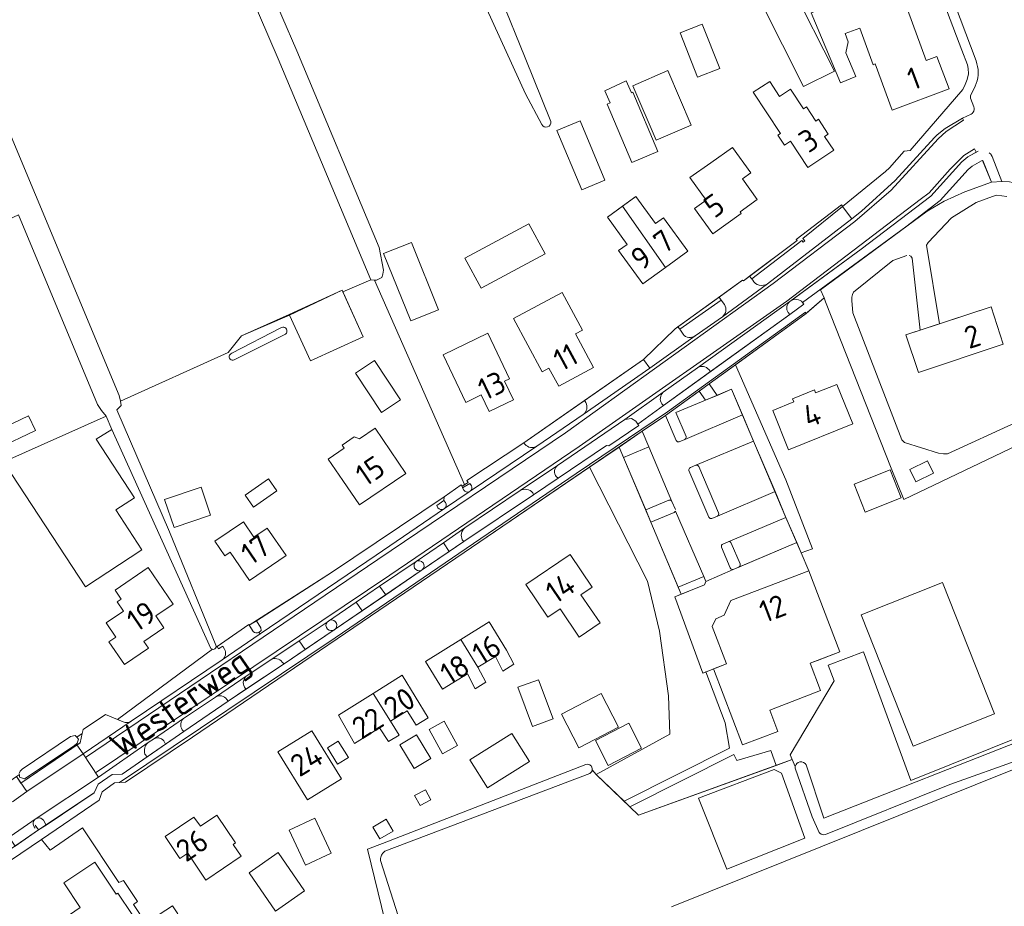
# Model space of a CAD drawing. Header units: metres. Extents: x 209813 to 223847, y 571801 to 587119.
# Tile 89 of 256: x 212996 to 213173, y 576157 to 576316. Entities that reach past the tile are written whole.
import ezdxf
from ezdxf.enums import TextEntityAlignment as Align

# ---------------------------------------------------------------- set-up
doc = ezdxf.new("R2010")
doc.units = ezdxf.units.M
for name, color, linetype, lineweight in [('B-RO-GR-BEPLANTING_CULTUUR_BOSPLANTSOEN-GV', 8, 'Continuous', 0), ('B-RO-GR-BEPLANTING_CULTUUR_HEESTERS-GV', 8, 'Continuous', 0), ('B-RO-GR-BEPLANTING_CULTUUR_ROOS-GV', 8, 'Continuous', 0), ('B-RO-GR-GRAS-GV', 8, 'Continuous', 0), ('B-RO-OG-BEBOUWING-GV', 8, 'Continuous', 0), ('B-RO-OG-BEBOUWING-T18', 8, 'Continuous', 0), ('B-RO-OG-TERREIN_CULTUURSCHEIDING-GV', 8, 'Continuous', 0), ('B-RO-OG-TERREIN_ERF-GV', 8, 'Continuous', 0), ('B-RO-OG-TOPOGRAFIE-T18', 8, 'Continuous', 0), ('B-RO-VH-ONVERHARD-GV', 8, 'Continuous', 0), ('B-RO-VH-VERHARDING_BETONSTRAATSTEEN-GV', 8, 'Continuous', 0), ('B-RO-VH-VERHARDING_HALFVERHARDING-GV', 8, 'Continuous', 0), ('B-RO-VH-VERHARDING_OPEN-GV', 8, 'Continuous', 0), ('B-RO-VH-VERHARDING_TEGEL-GV', 8, 'Continuous', 0)]:
    doc.layers.add(name, color=color, linetype=linetype, lineweight=lineweight)
doc.styles.add('NLCS-ISO-M200-T18', font='txt', dxfattribs={"height": 0.36})

msp = doc.modelspace()

# ---------------------------------------------------------------- linework, layer by layer
at = {"layer": 'B-RO-GR-BEPLANTING_CULTUUR_BOSPLANTSOEN-GV', "flags": 128}
for points in [[(213119.429, 576198.957), (213118.886, 576198.751), (213113.852, 576212.44), (213115.016, 576212.918), (213109.554, 576225.92), (213103.827, 576239.43), (213098.489, 576235.798), (213108.91, 576215.27), (213111.1, 576206.31), (213112.69, 576194.64), (213112.98, 576187.77), (213099.711, 576180.495), (213104.699, 576175.696), (213123.692, 576185.253), (213122.931, 576189.807)], [(213135.542, 576181.9), (213135.683, 576182.269), (213135.819, 576182.442), (213136.082, 576182.641), (213136.394, 576182.748), (213136.723, 576182.754), (213137.039, 576182.658), (213137.309, 576182.469), (213137.495, 576182.227), (213140.702, 576172.603), (213177.607, 576187.136), (213199.21, 576130.494), (213200.527, 576130.969), (213178.673, 576187.928), (213178.027, 576188.084), (213156.342, 576179.398), (213147.845, 576202.584), (213141.482, 576200.149), (213142.564, 576197.32), (213134.647, 576184.019)], [(213105.765, 576174.671), (213107.319, 576173.176), (213132.098, 576182.124), (213131.127, 576184.811), (213125.004, 576183.026), (213124.472, 576184.084)]]:
    msp.add_lwpolyline(points, close=True, dxfattribs=at)
at = {"layer": 'B-RO-GR-BEPLANTING_CULTUUR_HEESTERS-GV', "flags": 128}
for points in [[(213145.74, 576280.48), (213144.055, 576282.734), (213136.918, 576276.978), (213137.281, 576276.566), (213136.956, 576276.325), (213136.744, 576276.598), (213127.698, 576269.693), (213127.881, 576269.461)], [(213130.52, 576268.833), (213145.74, 576280.48)], [(213122.789, 576265.066), (213122.185, 576265.856), (213114.737, 576260.618), (213115.337, 576259.734)], [(213134.272, 576263.618), (213134.54, 576263.289), (213137.088, 576265.143), (213136.855, 576265.451)], [(213134.735, 576265.735), (213134.58, 576265.624)], [(213111.513, 576247.186), (213111.782, 576246.879), (213120.278, 576253.016), (213119.959, 576253.358)], [(213115.873, 576241.338), (213114.06, 576245.674), (213119.383, 576247.894), (213118.242, 576249.502), (213112.174, 576245.11), (213114.085, 576240.622)], [(213097.793, 576247.422), (213097.572, 576247.787), (213086.679, 576240.184), (213086.847, 576239.955)], [(213092.484, 576234.098), (213092.839, 576233.827), (213101.554, 576239.725), (213101.971, 576239.657), (213107.348, 576243.309), (213107.202, 576243.57), (213106.834, 576244.108), (213106.024, 576244.575), (213104.868, 576244.368), (213092.74, 576236.102)], [(213075.567, 576222.719), (213075.839, 576222.414), (213088.415, 576230.807), (213088.249, 576231.208)], [(213075.626, 576232.064), (213075.832, 576231.685)], [(213086.019, 576231.602), (213076.026, 576224.863)], [(213072.568, 576229.454), (213072.272, 576229.794), (213070.988, 576228.888), (213071.186, 576228.515)], [(213112.794, 576229.871), (213108.612, 576228.12), (213109.554, 576225.92), (213113.734, 576227.64)], [(213113.957, 576228.197), (213113.335, 576229.643)], [(213072.181, 576228.223), (213072.349, 576228.338)], [(213123.478, 576222.394), (213122.481, 576221.974)], [(213125.604, 576218.38), (213124.018, 576222.145)], [(213068.16, 576217.203), (213068.365, 576217.342)], [(213124.387, 576217.403), (213125.376, 576217.824)]]:
    msp.add_lwpolyline(points, dxfattribs=at)
at = {"layer": 'B-RO-GR-BEPLANTING_CULTUUR_HEESTERS-GV'}
for points in [[(213127.881, 576269.461, 0.4389249), (213130.52, 576268.833)], [(213115.337, 576259.734, 0.3912157), (213117.499, 576259.421)], [(213119.959, 576253.358, 0.3892312), (213117.932, 576253.695)], [(213097.355, 576245.289, 0.3760252), (213097.793, 576247.422)], [(213115.648, 576240.776, 0.3303716), (213115.873, 576241.338)], [(213086.847, 576239.955, 0.3879579), (213088.971, 576239.579)], [(213075.832, 576231.685, 0.3141052), (213076.779, 576231.342)], [(213072.349, 576228.338, 0.395409), (213072.568, 576229.454)], [(213122.481, 576221.974, 0.3429887), (213122.256, 576221.429)], [(213124.018, 576222.145, 0.3355649), (213123.478, 576222.394)], [(213067.252, 576218.84, 0.8787939), (213068.16, 576217.203)], [(213125.376, 576217.824, 0.3863133), (213125.604, 576218.38)]]:
    msp.add_lwpolyline(points, format="xyb", dxfattribs=at)
at = {"layer": 'B-RO-GR-BEPLANTING_CULTUUR_HEESTERS-GV', "flags": 128}
for points in [[(213133.872, 576226.775), (213136.605, 576220.363), (213138.625, 576221.132), (213133.85, 576233.53), (213124.807, 576254.255), (213120.03, 576250.797), (213121.473, 576248.736), (213124.047, 576249.827)], [(213109.195, 576239.491), (213107.992, 576242.264), (213103.827, 576239.43), (213104.618, 576237.561)], [(213119.447, 576215.248), (213119.069, 576216.11), (213114.476, 576214.203), (213115.016, 576212.918), (213119.191, 576214.633)]]:
    msp.add_lwpolyline(points, close=True, dxfattribs=at)
at = {"layer": 'B-RO-GR-BEPLANTING_CULTUUR_ROOS-GV', "flags": 128}
for points in [[(213117.609, 576236.165), (213116.646, 576235.745)], [(213121.731, 576227.559), (213118.166, 576235.945)], [(213120.534, 576226.579), (213121.509, 576226.996)], [(213038.916, 576206.053), (213039.322, 576206.406), (213039.305, 576206.883), (213038.479, 576208.175), (213037.194, 576207.35)], [(213037.194, 576207.35), (213037.927, 576206.201)], [(213030.562, 576203.021), (213013.473, 576190.393), (213014.516, 576189.961)], [(213032.723, 576203.072), (213032.436, 576203.583), (213031.687, 576203.132), (213031.429, 576203.546), (213031.217, 576203.412)], [(213015.953, 576190.065), (213032.318, 576201.107)], [(213036.319, 576196.197), (213036.584, 576195.842), (213043.468, 576200.419)], [(213041.056, 576201.148), (213036.804, 576198.302)], [(213043.468, 576200.419), (213043.122, 576200.729)], [(213031.108, 576194.403), (213025.379, 576190.591)], [(213025.391, 576188.218), (213033.416, 576193.706), (213033.166, 576194.011)], [(213025.138, 576188.554), (213025.391, 576188.218)], [(213018.399, 576184.165), (213018.796, 576183.654), (213022.141, 576185.974), (213021.945, 576186.318)], [(213020.12, 576186.976), (213018.965, 576186.22)], [(212998.649, 576171.394), (212999.259, 576170.51), (213000.618, 576171.354), (213000.137, 576172.262)]]:
    msp.add_lwpolyline(points, dxfattribs=at)
at = {"layer": 'B-RO-GR-BEPLANTING_CULTUUR_ROOS-GV'}
for points in [[(213118.166, 576235.945, 0.3410856), (213117.609, 576236.165)], [(213116.646, 576235.745, 0.4007838), (213116.392, 576235.192)], [(213031.217, 576203.412, -0.4069523), (213030.562, 576203.021)], [(213021.945, 576186.318, 0.3777716), (213020.12, 576186.976)]]:
    msp.add_lwpolyline(points, format="xyb", dxfattribs=at)
at = {"layer": 'B-RO-GR-GRAS-GV', "flags": 128}
msp.add_lwpolyline([(213035.706, 576324.957), (213026.873, 576345.518), (212994.804, 576422.314), (212994.6, 576422.702), (212994.27, 576422.678), (212991.962, 576421.822), (212958.89, 576408.344), (212957.209, 576406.699), (212954.465, 576402.282), (212952.759, 576398.105), (212952.284, 576396.426), (212952.325, 576395.671), (212952.647, 576394.603), (212953.706, 576392.505), (213013.78, 576248.699), (213013.986, 576247.689), (213033.421, 576256.42), (213035.802, 576259.463), (213044.378, 576263.299), (213053.907, 576267.655), (213054.05, 576267.342), (213059.085, 576269.517), (213042.417, 576309.336)], close=True, dxfattribs=at)
at = {"layer": 'B-RO-OG-BEBOUWING-GV', "flags": 128}
for points in [[(213155.745, 576318.173), (213153.89, 576323.282), (213138.432, 576317.566), (213143.696, 576304.998), (213146.449, 576306.151), (213144.675, 576310.386), (213145.099, 576312.361), (213144.554, 576313.844), (213147.167, 576314.804), (213149.575, 576308.251), (213149.95, 576308.389), (213153.02, 576300.04), (213163.29, 576303.9), (213161.07, 576309.74), (213159.11, 576309.019)], [(213129.461, 576319.323), (213137.03, 576304.314), (213142.582, 576307.114), (213135.013, 576322.123)], [(213121.936, 576307.552), (213118.795, 576315.563), (213114.783, 576313.99), (213117.924, 576305.979)], [(213110.504, 576294.667), (213116.801, 576297.386), (213112.567, 576307.191), (213106.271, 576304.472)], [(213106.067, 576303.193), (213105.07, 576305.339), (213101.219, 576303.552), (213102.216, 576301.405), (213101.685, 576301.173), (213106.12, 576290.667), (213110.815, 576292.649), (213106.315, 576303.308)], [(213142.483, 576292.85), (213140.827, 576295.335), (213141.465, 576295.754), (213139.711, 576298.422), (213139.231, 576298.107), (213137.546, 576300.671), (213137.022, 576300.326), (213134.699, 576303.859), (213132.705, 576302.549), (213130.939, 576305.237), (213127.981, 576303.293), (213132.865, 576295.865), (213132.407, 576295.564), (213133.588, 576293.766), (213134.685, 576294.487), (213137.79, 576289.764)], [(213097.097, 576285.719), (213101.271, 576287.467), (213096.786, 576298.177), (213092.612, 576296.429)], [(213120.345, 576290.571), (213116.55, 576287.972), (213119.495, 576283.871), (213117.422, 576282.382), (213120.7, 576277.817), (213125.808, 576281.485), (213125.599, 576281.776), (213128.706, 576284.007), (213126.04, 576287.719), (213127.517, 576288.78), (213124.226, 576293.36)], [(213104.455, 576282.791), (213112.166, 576271.748), (213116.172, 576274.675), (213111.786, 576280.678), (213110.362, 576279.638), (213106.804, 576284.507)], [(213076.053, 576273.455), (213078.956, 576268.021), (213090.485, 576274.18), (213087.582, 576279.614)], [(213066.432, 576276.255), (213061.404, 576274.257), (213066.275, 576262.122), (213071.296, 576264.137)], [(213044.429, 576263.188), (213048.207, 576254.922), (213057.736, 576259.278), (213053.907, 576267.655)], [(213099.19, 576253.77), (213095.96, 576259.81), (213097.2, 576260.48), (213093.56, 576267.27), (213084.794, 576262.567), (213089.933, 576252.989), (213091.178, 576253.656), (213092.93, 576250.39)], [(213155.44, 576259.62), (213157.715, 576252.834), (213172.97, 576257.95), (213170.85, 576264.67)], [(213084.806, 576247.945), (213083.193, 576251.312), (213084.069, 576251.732), (213080.153, 576259.905), (213072.118, 576256.055), (213076.228, 576247.476), (213078.987, 576248.799), (213080.406, 576245.837)], [(213143.017, 576250.704), (213139.217, 576249.16), (213138.98, 576249.711), (213135.049, 576248.119), (213135.273, 576247.561), (213131.474, 576246.005), (213134.323, 576238.917), (213145.893, 576243.604)], [(212990.621, 576241.833), (212991.856, 576239.186), (212998.699, 576242.38), (212997.464, 576245.027)], [(212994.42, 576234.506), (213007.724, 576214.272), (213017.867, 576220.941), (213013.162, 576228.098), (213016.528, 576230.311), (213009.613, 576240.828), (213012.47, 576242.61), (213011.416, 576245.011), (212992.981, 576236.795)], [(213156.171, 576235.407), (213157.263, 576233.155), (213160.462, 576234.707), (213159.37, 576236.959)], [(213152.644, 576235.331), (213146.127, 576232.744), (213148.119, 576227.726), (213154.636, 576230.313)], [(213043.828, 576219.897), (213040.447, 576224.849), (213038.03, 576223.198), (213036.134, 576225.975), (213031.007, 576222.475), (213032.799, 576219.851), (213033.766, 576220.511), (213037.251, 576215.406)], [(213100.41, 576207.76), (213096.95, 576212.83), (213098.96, 576214.21), (213094.97, 576220.06), (213087, 576214.66), (213090.99, 576208.79), (213093.18, 576210.28), (213096.63, 576205.19)], [(213014.123, 576212.069), (213013.416, 576211.588), (213014.561, 576209.902), (213011.414, 576207.765), (213013.14, 576205.223), (213011.901, 576204.38), (213014.701, 576200.262), (213019.043, 576203.214), (213018.211, 576204.438), (213021.825, 576206.894), (213020.38, 576209.02), (213023.465, 576211.117), (213018.968, 576217.733), (213013.021, 576213.692)], [(213139.54, 576201.03), (213143.556, 576202.567), (213137.976, 576217.147), (213123.945, 576211.786), (213122.74, 576209.16), (213121.21, 576208.53), (213120.6, 576207.14), (213123.17, 576200.38), (213120.83, 576199.49), (213126.05, 576185.82), (213132.4, 576188.25), (213130.94, 576192.08), (213140.11, 576195.58), (213138.22, 576200.52)], [(213162.059, 576215.032), (213147.441, 576209.243), (213156.809, 576185.587), (213171.427, 576191.376)], [(213078.395, 576199.794), (213081.522, 576201.734), (213082.884, 576199.098), (213084.851, 576200.318), (213083.55, 576202.837), (213080.385, 576207.939), (213075.299, 576204.784)], [(213059.491, 576195.074), (213062.626, 576190.081), (213065.644, 576191.969), (213067.28, 576189.36), (213069.408, 576190.69), (213064.724, 576198.36)], [(213085.601, 576196.182), (213088.244, 576189.113), (213091.911, 576190.484), (213089.268, 576197.553)], [(213093.443, 576191.328), (213096.585, 576185.301), (213103.731, 576189.026), (213100.589, 576195.053)], [(213072.013, 576184.212), (213074.725, 576185.705), (213072.311, 576190.09), (213069.599, 576188.597)], [(213042.37, 576184.593), (213047.701, 576175.938), (213053.787, 576179.698), (213048.468, 576188.344)], [(213099.542, 576186.602), (213101.861, 576182.128), (213107.87, 576185.243), (213105.551, 576189.717)], [(213055.046, 576183.567), (213053.235, 576186.488), (213051.307, 576185.293), (213053.118, 576182.372)], [(213066.877, 576181.578), (213069.874, 576183.37), (213067.337, 576187.614), (213064.34, 576185.822)], [(213076.937, 576183.142), (213080.096, 576178.079), (213087.659, 576182.799), (213084.5, 576187.862)], [(213069.895, 576175.932), (213068.916, 576177.729), (213066.982, 576176.675), (213067.961, 576174.878)], [(213028.427, 576171.192), (213027.239, 576172.814), (213022.062, 576169.302), (213024.719, 576165.362), (213026.126, 576166.312), (213029.37, 576161.48), (213035.76, 576165.77), (213034.33, 576167.9), (213034.73, 576168.17), (213031.37, 576173.18)], [(213047.304, 576164.148), (213051.98, 576166.33), (213049.034, 576172.643), (213044.358, 576170.461)], [(213059.474, 576171.021), (213060.728, 576168.881), (213063.132, 576170.29), (213061.878, 576172.43)], [(213041.928, 576155.914), (213047.167, 576159.529), (213042.414, 576166.417), (213037.175, 576162.802)], [(212996.65, 576147.72), (212996.751, 576147.571), (212995.591, 576146.785), (212994.575, 576148.286), (212988.675, 576144.31), (212997.635, 576131.015), (213003.498, 576134.978), (213003.33, 576135.226), (213006.861, 576137.613), (213007.271, 576139.734), (213005.415, 576142.479), (213018.67, 576151.44), (213013.55, 576159.149), (213013.217, 576158.929), (213009.372, 576164.718), (213003.791, 576161.012), (213006.772, 576156.523), (213003.88, 576154.57), (213004.79, 576153.23)]]:
    msp.add_lwpolyline(points, close=True, dxfattribs=at)
for points in [[(213104.455, 576282.791), (213101.714, 576280.788), (213105.273, 576275.917), (213103.727, 576274.787), (213108.112, 576268.786), (213112.166, 576271.748)], [(213075.299, 576204.784), (213068.922, 576200.827), (213072.02, 576195.835), (213076.505, 576198.618), (213077.902, 576195.913), (213079.795, 576197.084), (213078.395, 576199.794)], [(213059.491, 576195.074), (213053.298, 576191.186), (213056.172, 576186.084), (213060.661, 576188.866), (213062.27, 576186.41), (213064.17, 576187.54), (213062.626, 576190.081)]]:
    msp.add_lwpolyline(points, dxfattribs=at)
at = {"layer": 'B-RO-OG-TERREIN_CULTUURSCHEIDING-GV', "flags": 128}
for points in [[(213170.91, 576287.083), (213169.263, 576291.014), (213169.087, 576290.954), (213167.4, 576290.017), (213166.68, 576289.382), (213161.651, 576283.78), (213155.483, 576279.066), (213159.322, 576281.901), (213162.335, 576283.681), (213166.082, 576285.387)], [(212995.787, 576180.497), (212995.258, 576180.124), (212996.055, 576178.912), (213006.753, 576186.209), (213007.121, 576187.844), (213006.129, 576187.216), (213006.471, 576186.874), (213006.205, 576186.152), (213005.663, 576185.666), (212996.718, 576179.718), (212995.814, 576180.011)], [(213118.119, 576176.209), (213131.739, 576181.41), (213133.091, 576180.745), (213137.264, 576169.052), (213123.245, 576163.429)]]:
    msp.add_lwpolyline(points, close=True, dxfattribs=at)
for points in [[(213072.272, 576229.794), (213072.275, 576230.481), (213051.982, 576216.844), (213038.479, 576208.175), (213039.305, 576206.883), (213039.322, 576206.406), (213038.916, 576206.053), (213039.152, 576205.829), (213060.051, 576219.979), (213072.181, 576228.223)], [(213071.186, 576228.515), (213070.988, 576228.888), (213072.272, 576229.794)], [(213176.163, 576183.226), (213163.378, 576178.678), (213140.968, 576169.687), (213140.681, 576169.63), (213140.391, 576169.664), (213140.21, 576169.737), (213139.976, 576169.911), (213139.856, 576170.064), (213138.572, 576172.842), (213135.526, 576181.637), (213135.542, 576181.9), (213135.004, 576183.173), (213107.319, 576173.176), (213099.711, 576180.495), (213098.979, 576181.336), (213098.938, 576181.153), (213098.861, 576180.983), (213098.749, 576180.832), (213098.551, 576180.67), (213061.639, 576166.685), (213061.486, 576166.566), (213061.22, 576166.283), (213061.111, 576166.122), (213061.02, 576165.951), (213060.946, 576165.771), (213060.892, 576165.585), (213060.858, 576165.394), (213060.843, 576165.2), (213060.851, 576164.986), (213068.127, 576142.249)], [(213113.248, 576156.694), (213174.656, 576181.325), (213189.678, 576143.872), (213128.27, 576119.241)]]:
    msp.add_lwpolyline(points, dxfattribs=at)
at = {"layer": 'B-RO-OG-TERREIN_CULTUURSCHEIDING-GV'}
msp.add_lwpolyline([(213072.181, 576228.223, -0.3475922), (213071.186, 576228.515)], format="xyb", dxfattribs=at)
at = {"layer": 'B-RO-OG-TERREIN_ERF-GV', "flags": 128}
for points in [[(213075.995, 576232.66), (213076.649, 576233.064), (213076.41, 576233.432), (213086.679, 576240.184), (213108.208, 576255.216), (213113.903, 576260.706), (213126.059, 576269.441), (213126.227, 576269.342), (213135.864, 576276.58), (213135.735, 576276.766), (213143.845, 576283.015), (213144.055, 576282.734), (213151.816, 576289.02), (213152.542, 576289.713), (213155.189, 576292.69), (213156.214, 576292.802), (213165.703, 576303.797), (213166.173, 576304.662), (213166.529, 576305.583), (213166.717, 576306.598), (213166.685, 576307.588), (213166.576, 576308.248), (213165.552, 576310.89), (213152.474, 576345.325)], [(213070.992, 576339.899), (213042.72, 576325.582), (213041.148, 576324.607), (213040.495, 576323.934), (213040.384, 576323.26), (213045.757, 576310.753), (213060.576, 576275.352), (213061.404, 576271.297), (213061.28, 576270.576), (213061.106, 576269.93), (213060.095, 576269.457), (213059.74, 576269.478)], [(213089.867, 576297.459), (213086.954, 576303.026), (213079.97, 576318.244), (213078.241, 576322.443)], [(213082.523, 576320.351), (213086.88, 576309.467), (213091.533, 576298.027)], [(213030.294, 576203.176), (213012.47, 576242.61), (213009.613, 576240.828), (213016.528, 576230.311), (213013.162, 576228.098), (213017.867, 576220.941), (213007.724, 576214.272), (212994.42, 576234.506), (212992.981, 576236.795), (213011.416, 576245.011), (213010.597, 576245.999), (213009.889, 576247.079), (212995.644, 576281.216), (212950.815, 576260.182), (212955.661, 576248.348)], [(213031.217, 576203.412), (213037.099, 576207.5), (213037.194, 576207.35), (213051.982, 576216.844), (213072.275, 576230.481), (213075.358, 576232.647), (213075.558, 576232.391), (213075.995, 576232.66), (213059.74, 576269.478), (213059.085, 576269.517), (213054.05, 576267.342)], [(213054.05, 576267.342), (213057.736, 576259.278), (213048.207, 576254.922), (213044.429, 576263.188), (213035.802, 576259.463), (213033.421, 576256.42), (213013.986, 576247.689), (213014.152, 576246.879), (213013.338, 576246.116), (213022.849, 576224.174), (213031.181, 576203.789)], [(213179.592, 576241.714), (213155.116, 576229.958), (213152.804, 576235.63), (213141.007, 576265.588), (213140.772, 576266.263), (213137.297, 576263.295), (213124.807, 576254.255), (213133.85, 576233.53), (213138.625, 576221.132), (213136.605, 576220.363), (213137.976, 576217.147), (213143.556, 576202.567), (213138.22, 576200.52), (213140.11, 576195.58), (213130.94, 576192.08), (213132.4, 576188.25), (213126.05, 576185.82), (213120.83, 576199.49)], [(213034.044, 576256.316), (213042.871, 576260.866)], [(213043.593, 576259.668), (213034.615, 576255.21)], [(213061.649, 576154.013), (213058.523, 576167.039), (213061.174, 576168.089), (213097.816, 576182.293), (213098.094, 576182.335), (213098.28, 576182.314), (213098.542, 576182.212), (213098.692, 576182.1), (213098.817, 576181.96), (213098.91, 576181.797), (213098.981, 576181.526), (213098.979, 576181.336), (213099.711, 576180.495), (213112.98, 576187.77), (213112.69, 576194.64), (213111.1, 576206.31), (213108.91, 576215.27), (213098.489, 576235.798), (213075.883, 576220.417), (213026.964, 576187.179), (213014.904, 576179.087), (213012.923, 576178.997), (213010.7, 576177.39), (213010.161, 576175.883), (212999.79, 576168.795)], [(213136.605, 576220.363), (213135.802, 576222.248), (213124.387, 576217.403), (213119.447, 576215.248), (213119.191, 576214.633), (213113.852, 576212.44), (213118.886, 576198.751), (213123.17, 576200.38), (213120.6, 576207.14), (213121.21, 576208.53), (213122.74, 576209.16), (213123.945, 576211.786), (213137.976, 576217.147)], [(212995.779, 576180.646), (212995.958, 576181.109), (212996.284, 576181.448), (213005.03, 576187.32), (213005.822, 576187.524), (213006.129, 576187.216), (213007.121, 576187.844), (213007.286, 576188.578), (213011.296, 576191.295), (213013.473, 576190.393), (213030.562, 576203.021)], [(213119.429, 576198.957), (213122.931, 576189.807), (213123.692, 576185.253), (213104.699, 576175.696), (213105.765, 576174.671), (213124.472, 576184.084), (213125.004, 576183.026), (213131.127, 576184.811), (213132.098, 576182.124), (213135.004, 576183.173), (213134.647, 576184.019), (213142.564, 576197.32), (213141.482, 576200.149), (213147.845, 576202.584), (213156.342, 576179.398), (213178.027, 576188.084), (213178.673, 576187.928), (213200.527, 576130.969)], [(213018.874, 576121.291), (213022.156, 576122.648), (213024.586, 576128.426), (213024.022, 576128.717), (213028.878, 576139.975), (213025.549, 576145.172), (213020.351, 576152.671), (213024.318, 576155.421), (213023.397, 576156.869), (213018.576, 576153.718), (213016.363, 576157.107), (213017.093, 576157.621), (213014.545, 576161.386), (213013.683, 576161.039), (213007.162, 576170.866), (213001.36, 576166.894), (212999.79, 576168.795)]]:
    msp.add_lwpolyline(points, dxfattribs=at)
for points in [[(213149.575, 576308.251), (213147.167, 576314.804), (213144.554, 576313.844), (213145.099, 576312.361), (213144.675, 576310.386), (213146.449, 576306.151), (213143.696, 576304.998), (213138.432, 576317.566), (213153.89, 576323.282), (213155.745, 576318.173), (213159.11, 576309.019), (213161.07, 576309.74), (213163.29, 576303.9), (213153.02, 576300.04), (213149.95, 576308.389)], [(213142.582, 576307.114), (213137.03, 576304.314), (213129.461, 576319.323), (213135.013, 576322.123)], [(213114.783, 576313.99), (213118.795, 576315.563), (213121.936, 576307.552), (213117.924, 576305.979)], [(213112.567, 576307.191), (213116.801, 576297.386), (213110.504, 576294.667), (213106.271, 576304.472)], [(213105.07, 576305.339), (213106.067, 576303.193), (213106.315, 576303.308), (213110.815, 576292.649), (213106.12, 576290.667), (213101.685, 576301.173), (213102.216, 576301.405), (213101.219, 576303.552)], [(213134.685, 576294.487), (213133.588, 576293.766), (213132.407, 576295.564), (213132.865, 576295.865), (213127.981, 576303.293), (213130.939, 576305.237), (213132.705, 576302.549), (213134.699, 576303.859), (213137.022, 576300.326), (213137.546, 576300.671), (213139.231, 576298.107), (213139.711, 576298.422), (213141.465, 576295.754), (213140.827, 576295.335), (213142.483, 576292.85), (213137.79, 576289.764)], [(213096.786, 576298.177), (213101.271, 576287.467), (213097.097, 576285.719), (213092.612, 576296.429)], [(213116.55, 576287.972), (213120.345, 576290.571), (213124.226, 576293.36), (213127.517, 576288.78), (213126.04, 576287.719), (213128.706, 576284.007), (213125.599, 576281.776), (213125.808, 576281.485), (213120.7, 576277.817), (213117.422, 576282.382), (213119.495, 576283.871)], [(213112.166, 576271.748), (213108.112, 576268.786), (213103.727, 576274.787), (213105.273, 576275.917), (213101.714, 576280.788), (213106.804, 576284.507), (213110.362, 576279.638), (213111.786, 576280.678), (213116.172, 576274.675)], [(213090.485, 576274.18), (213078.956, 576268.021), (213076.053, 576273.455), (213087.582, 576279.614)], [(213071.296, 576264.137), (213066.275, 576262.122), (213061.404, 576274.257), (213066.432, 576276.255)], [(213091.178, 576253.656), (213089.933, 576252.989), (213084.794, 576262.567), (213093.56, 576267.27), (213097.2, 576260.48), (213095.96, 576259.81), (213099.19, 576253.77), (213092.93, 576250.39)], [(213078.987, 576248.799), (213076.228, 576247.476), (213072.118, 576256.055), (213080.153, 576259.905), (213084.069, 576251.732), (213083.193, 576251.312), (213084.806, 576247.945), (213080.406, 576245.837)], [(213059.737, 576255.01), (213064.428, 576247.899), (213061.01, 576245.644), (213056.319, 576252.755)], [(213134.323, 576238.917), (213131.474, 576246.005), (213135.273, 576247.561), (213135.049, 576248.119), (213138.98, 576249.711), (213139.217, 576249.16), (213143.017, 576250.704), (213145.893, 576243.604)], [(213054.058, 576233.382), (213051.441, 576237.249), (213054.323, 576239.199), (213053.921, 576239.793), (213056.101, 576241.269), (213057.044, 576240.912), (213059.857, 576242.815), (213065.382, 576234.65), (213057.025, 576228.997)], [(213148.119, 576227.726), (213146.127, 576232.744), (213152.644, 576235.331), (213154.636, 576230.313)], [(213040.663, 576233.711), (213042.184, 576231.564), (213037.986, 576228.591), (213036.465, 576230.738)], [(213021.947, 576229.977), (213028.522, 576232.21), (213030.227, 576227.191), (213023.652, 576224.958)], [(213093.18, 576210.28), (213090.99, 576208.79), (213087, 576214.66), (213094.97, 576220.06), (213098.96, 576214.21), (213096.95, 576212.83), (213100.41, 576207.76), (213096.63, 576205.19)], [(213156.809, 576185.587), (213147.441, 576209.243), (213162.059, 576215.032), (213171.427, 576191.376)], [(213075.299, 576204.784), (213080.385, 576207.939), (213083.55, 576202.837), (213084.851, 576200.318), (213082.884, 576199.098), (213081.522, 576201.734), (213078.395, 576199.794), (213079.795, 576197.084), (213077.902, 576195.913), (213076.505, 576198.618), (213072.02, 576195.835), (213068.922, 576200.827)], [(213059.491, 576195.074), (213064.724, 576198.36), (213069.408, 576190.69), (213067.28, 576189.36), (213065.644, 576191.969), (213062.626, 576190.081), (213064.17, 576187.54), (213062.27, 576186.41), (213060.661, 576188.866), (213056.172, 576186.084), (213053.298, 576191.186)], [(213091.911, 576190.484), (213088.244, 576189.113), (213085.601, 576196.182), (213089.268, 576197.553)], [(213103.731, 576189.026), (213096.585, 576185.301), (213093.443, 576191.328), (213100.589, 576195.053)], [(213072.311, 576190.09), (213074.725, 576185.705), (213072.013, 576184.212), (213069.599, 576188.597)], [(213107.87, 576185.243), (213101.861, 576182.128), (213099.542, 576186.602), (213105.551, 576189.717)], [(213051.307, 576185.293), (213053.235, 576186.488), (213055.046, 576183.567), (213053.118, 576182.372)], [(213069.874, 576183.37), (213066.877, 576181.578), (213064.34, 576185.822), (213067.337, 576187.614)], [(213087.659, 576182.799), (213080.096, 576178.079), (213076.937, 576183.142), (213084.5, 576187.862)], [(213066.982, 576176.675), (213068.916, 576177.729), (213069.895, 576175.932), (213067.961, 576174.878)], [(213022.062, 576169.302), (213027.239, 576172.814), (213028.427, 576171.192), (213031.37, 576173.18), (213034.73, 576168.17), (213034.33, 576167.9), (213035.76, 576165.77), (213029.37, 576161.48), (213026.126, 576166.312), (213024.719, 576165.362)], [(213049.034, 576172.643), (213051.98, 576166.33), (213047.304, 576164.148), (213044.358, 576170.461)], [(213063.132, 576170.29), (213060.728, 576168.881), (213059.474, 576171.021), (213061.878, 576172.43)], [(213042.414, 576166.417), (213047.167, 576159.529), (213041.928, 576155.914), (213037.175, 576162.802)]]:
    msp.add_lwpolyline(points, close=True, dxfattribs=at)
at = {"layer": 'B-RO-OG-TERREIN_ERF-GV'}
for points in [[(213091.533, 576298.027, -0.824648), (213089.867, 576297.459)], [(213042.871, 576260.866, -1.0951539), (213043.593, 576259.668)], [(213034.615, 576255.21, -1.2044366), (213034.044, 576256.316)], [(213030.562, 576203.021, -0.1455233), (213030.294, 576203.176)], [(213031.181, 576203.789, -0.1790287), (213031.217, 576203.412)]]:
    msp.add_lwpolyline(points, format="xyb", dxfattribs=at)
at = {"layer": 'B-RO-VH-ONVERHARD-GV', "flags": 128}
msp.add_lwpolyline([(213179.935, 576283.65), (213178.756, 576284.982), (213177.352, 576286.013), (213175.75, 576286.799), (213174.132, 576287.172), (213172.723, 576287.257), (213170.91, 576287.083), (213166.082, 576285.387), (213162.335, 576283.681), (213159.322, 576281.901), (213140.089, 576267.699), (213140.772, 576266.263), (213141.007, 576265.588), (213152.804, 576235.63), (213155.116, 576229.958), (213179.592, 576241.714), (213193.185, 576248.018), (213180.202, 576283.124)], close=True, dxfattribs=at)
for points in [[(213163.68, 576280.66), (213168.14, 576283.44), (213171.73, 576284.76), (213172.78, 576284.67), (213173.67, 576284.52)], [(213163.68, 576280.66), (213159.46, 576276.23)], [(213159.19, 576275.75), (213161.537, 576261.618), (213170.85, 576264.67), (213172.97, 576257.95), (213157.715, 576252.834), (213155.44, 576259.62), (213158.03, 576260.469)], [(213159.19, 576275.75), (213159.46, 576276.23)], [(213155.63, 576273.9), (213153.09, 576273), (213146.05, 576267.29), (213145.84, 576266.89), (213145.74, 576266.41), (213145.71, 576265.79), (213145.94, 576263.59), (213154.74, 576240.73), (213155.22, 576240.22), (213161.32, 576238.35)], [(213156.34, 576273.81), (213156.07, 576273.89)], [(213156.34, 576273.81), (213156.6, 576273.42), (213158.03, 576260.469), (213161.537, 576261.618)], [(213162.22, 576238.22), (213162.94, 576238.22), (213187.6, 576249.48), (213188.26, 576249.94)], [(213162.22, 576238.22), (213161.32, 576238.35)]]:
    msp.add_lwpolyline(points, dxfattribs=at)
at = {"layer": 'B-RO-VH-VERHARDING_BETONSTRAATSTEEN-GV', "flags": 128}
for points in [[(213007.701, 576183.534), (213060.336, 576219.195), (213094.147, 576242.001), (213131.586, 576268.846), (213146.263, 576280.007), (213152.836, 576285.697), (213161.288, 576294.936), (213162.753, 576296.22), (213165.834, 576298.25), (213165.687, 576298.645), (213162.528, 576296.755), (213161.105, 576295.629), (213160.595, 576295.138), (213153.551, 576287.378), (213147.484, 576281.898), (213145.74, 576280.48), (213130.52, 576268.833)], [(213134.58, 576265.624), (213147.422, 576275.032), (213159.979, 576284.609), (213165.523, 576290.795), (213166.616, 576291.669), (213168.145, 576292.494), (213167.81, 576293.134), (213165.919, 576291.937), (213163.474, 576289.461), (213159.659, 576285.196), (213158.071, 576283.958), (213134.005, 576265.689), (213096.599, 576239.548), (213062.512, 576216.361), (213009.514, 576180.791)], [(213127.698, 576269.693), (213136.744, 576276.598), (213136.956, 576276.325), (213137.281, 576276.566), (213136.918, 576276.978), (213144.055, 576282.734), (213143.845, 576283.015), (213135.735, 576276.766), (213135.864, 576276.58), (213127.325, 576270.166)], [(213127.881, 576269.461), (213127.325, 576270.166), (213126.227, 576269.342), (213126.059, 576269.441), (213121.818, 576266.393), (213122.185, 576265.856)], [(213122.416, 576262.889), (213130.52, 576268.833)], [(213134.58, 576265.624), (213117.932, 576253.695)], [(213122.185, 576265.856), (213122.789, 576265.066)], [(213112.174, 576245.11), (213137.297, 576263.295), (213137.508, 576263.475), (213137.375, 576263.709), (213112.517, 576245.794), (213096.077, 576234.641), (213052.697, 576205.106), (213013.829, 576179.038), (213014.904, 576179.087), (213026.964, 576187.179), (213075.883, 576220.417), (213107.992, 576242.264)], [(213122.416, 576262.889), (213117.499, 576259.421)], [(213119.959, 576253.358), (213120.278, 576253.016), (213134.54, 576263.289), (213134.272, 576263.618)], [(213115.337, 576259.734), (213114.737, 576260.618), (213114.379, 576261.048), (213113.903, 576260.706), (213108.208, 576255.216)], [(213109.348, 576253.616), (213117.499, 576259.421)], [(213097.355, 576245.289), (213109.348, 576253.616), (213108.208, 576255.216), (213097.572, 576247.787)], [(213111.774, 576249.305), (213117.932, 576253.695)], [(213111.774, 576249.305), (213104.868, 576244.368), (213106.024, 576244.575), (213106.834, 576244.108), (213107.202, 576243.57), (213111.782, 576246.879)], [(213126.02, 576245.197), (213124.047, 576249.827), (213119.383, 576247.894), (213114.06, 576245.674), (213115.873, 576241.338)], [(213097.572, 576247.787), (213097.793, 576247.422)], [(213111.782, 576246.879), (213111.513, 576247.186)], [(213097.355, 576245.289), (213088.971, 576239.579)], [(213114.085, 576240.622), (213112.174, 576245.11), (213107.992, 576242.264), (213109.195, 576239.491)], [(213115.648, 576240.776), (213126.02, 576245.197)], [(213128.021, 576240.503), (213126.02, 576245.197)], [(213092.74, 576236.102), (213104.868, 576244.368)], [(213086.847, 576239.955), (213086.679, 576240.184), (213076.41, 576233.432), (213076.649, 576233.064), (213075.558, 576232.391)], [(213077.004, 576231.495), (213088.971, 576239.579)], [(213113.335, 576229.643), (213109.195, 576239.491), (213104.618, 576237.561), (213108.612, 576228.12), (213112.794, 576229.871)], [(213115.648, 576240.776), (213114.653, 576240.363)], [(213128.021, 576240.503), (213117.609, 576236.165)], [(213121.509, 576226.996), (213131.899, 576231.406), (213128.021, 576240.503)], [(213092.74, 576236.102), (213086.019, 576231.602)], [(213119.969, 576226.796), (213116.392, 576235.192)], [(213075.558, 576232.391), (213075.358, 576232.647), (213072.275, 576230.481), (213072.272, 576229.794), (213072.568, 576229.454)], [(213075.832, 576231.685), (213075.626, 576232.064), (213075.558, 576232.391)], [(213075.626, 576232.064), (213076.958, 576232.879), (213077.216, 576232.458)], [(213088.249, 576231.208), (213088.415, 576230.807), (213092.839, 576233.827), (213092.484, 576234.098)], [(213072.349, 576228.338), (213076.779, 576231.342)], [(213077.004, 576231.495), (213076.779, 576231.342)], [(213133.872, 576226.775), (213131.899, 576231.406)], [(213072.349, 576228.338), (213060.051, 576219.979), (213039.152, 576205.829)], [(213113.734, 576227.64), (213109.554, 576225.92), (213114.476, 576214.203), (213119.069, 576216.11)], [(213119.069, 576216.11), (213113.951, 576227.876)], [(213125.376, 576217.824), (213135.802, 576222.248), (213133.872, 576226.775), (213123.478, 576222.394)], [(213076.026, 576224.863), (213072.16, 576222.209), (213073.192, 576220.618), (213075.839, 576222.414), (213075.567, 576222.719)], [(213072.16, 576222.209), (213067.252, 576218.84)], [(213068.365, 576217.342), (213073.192, 576220.618)], [(213123.845, 576217.66), (213122.256, 576221.429)], [(213067.252, 576218.84), (213060.673, 576214.366)], [(213061.772, 576212.843), (213068.16, 576217.203)], [(213119.069, 576216.11), (213119.447, 576215.248), (213124.387, 576217.403)], [(213057.528, 576209.945), (213061.772, 576212.843), (213060.673, 576214.366), (213056.429, 576211.479)], [(213052.514, 576206.523), (213057.528, 576209.945), (213056.429, 576211.479), (213051.467, 576208.105)], [(213037.927, 576206.201), (213037.099, 576207.5), (213031.429, 576203.546)], [(213051.202, 576207.929), (213046.163, 576204.561), (213047.261, 576202.978), (213052.514, 576206.523)], [(213051.202, 576207.929), (213051.467, 576208.105)], [(213032.318, 576201.107), (213039.152, 576205.829), (213038.916, 576206.053)], [(213046.163, 576204.561), (213041.056, 576201.148)], [(213031.429, 576203.546), (213031.687, 576203.132), (213032.436, 576203.583), (213032.723, 576203.072)], [(213043.122, 576200.729), (213043.468, 576200.419), (213047.261, 576202.978)], [(213036.804, 576198.302), (213031.108, 576194.403)], [(213033.166, 576194.011), (213033.416, 576193.706), (213036.584, 576195.842), (213036.319, 576196.197)], [(213007.121, 576187.844), (213006.753, 576186.209), (213006.169, 576185.81), (213007.27, 576184.186), (213015.953, 576190.065)], [(213014.516, 576189.961), (213011.296, 576191.295), (213007.286, 576188.578), (213007.121, 576187.844)], [(213025.379, 576190.591), (213020.12, 576186.976)], [(213021.945, 576186.318), (213022.141, 576185.974), (213025.391, 576188.218), (213025.138, 576188.554)], [(213018.965, 576186.22), (213010.03, 576180.011), (212998.839, 576172.546)], [(213006.169, 576185.81), (212996.055, 576178.912)], [(212997.134, 576177.406), (213007.27, 576184.186)], [(213000.137, 576172.262), (213000.618, 576171.354), (213009.254, 576177.181), (213009.969, 576178.747), (213012.497, 576180.49), (213014.318, 576180.565), (213018.796, 576183.654), (213018.399, 576184.165)], [(213010.03, 576180.011), (213007.27, 576184.186)], [(212994.532, 576175.593), (212997.134, 576177.406), (212995.258, 576180.124), (212992.653, 576178.293), (212993.446, 576177.074)], [(212998.839, 576172.546), (212993.355, 576168.797)], [(212994.451, 576168.483), (212995.026, 576167.56), (212999.259, 576170.51), (212998.649, 576171.394)]]:
    msp.add_lwpolyline(points, dxfattribs=at)
at = {"layer": 'B-RO-VH-VERHARDING_BETONSTRAATSTEEN-GV'}
for points in [[(213122.789, 576265.066, -0.3938268), (213122.416, 576262.889)], [(213134.272, 576263.618, -0.3848057), (213134.58, 576265.624)], [(213111.513, 576247.186, -0.3751243), (213111.774, 576249.305)], [(213114.653, 576240.363, -0.3784966), (213114.085, 576240.622)], [(213092.484, 576234.098, -0.4221512), (213092.74, 576236.102)], [(213077.216, 576232.458, -0.3742138), (213077.004, 576231.495)], [(213086.019, 576231.602, -0.3595109), (213088.249, 576231.208)], [(213112.794, 576229.871, -0.3656944), (213113.335, 576229.643)], [(213113.951, 576227.876, -0.1839667), (213113.734, 576227.64)], [(213121.731, 576227.559, -0.3816978), (213121.509, 576226.996)], [(213120.534, 576226.579, -0.4016609), (213119.969, 576226.796)], [(213075.567, 576222.719, -0.3409041), (213076.026, 576224.863)], [(213067.252, 576218.84, -0.9135165), (213068.365, 576217.342)], [(213124.387, 576217.403, -0.3818095), (213123.845, 576217.66)], [(213038.916, 576206.053, -0.2651801), (213037.927, 576206.201)], [(213032.723, 576203.072, -0.390423), (213032.318, 576201.107)], [(213041.056, 576201.148, -0.3798479), (213043.122, 576200.729)], [(213036.319, 576196.197, -0.3736301), (213036.804, 576198.302)], [(213031.108, 576194.403, -0.4055293), (213033.166, 576194.011)], [(213015.953, 576190.065, -0.2226782), (213014.516, 576189.961)], [(213025.138, 576188.554, -0.3852636), (213025.379, 576190.591)], [(213018.399, 576184.165, -0.2996742), (213018.965, 576186.22)]]:
    msp.add_lwpolyline(points, format="xyb", dxfattribs=at)
for centre, radius, start, end in [((213051.994, 576207.353), 0.979, 143.98237, 104.09581), ((212999.315, 576171.612), 1.049, 38.34192, 229.18312)]:
    msp.add_arc(centre, radius, start, end, dxfattribs=at)
at = {"layer": 'B-RO-VH-VERHARDING_HALFVERHARDING-GV', "flags": 128}
msp.add_lwpolyline([(213137.264, 576169.052), (213133.091, 576180.745), (213131.739, 576181.41), (213118.119, 576176.209), (213123.245, 576163.429)], close=True, dxfattribs=at)
at = {"layer": 'B-RO-VH-VERHARDING_OPEN-GV', "flags": 128}
msp.add_lwpolyline([(213114.737, 576260.618), (213122.185, 576265.856), (213121.818, 576266.393), (213114.379, 576261.048)], close=True, dxfattribs=at)
at = {"layer": 'B-RO-VH-VERHARDING_TEGEL-GV', "flags": 128}
for points in [[(213152.474, 576345.325), (213165.552, 576310.89), (213166.576, 576308.248), (213166.685, 576307.588), (213166.717, 576306.598), (213166.529, 576305.583), (213166.173, 576304.662), (213165.703, 576303.797), (213156.214, 576292.802), (213155.189, 576292.69), (213152.542, 576289.713), (213151.816, 576289.02), (213144.055, 576282.734), (213145.74, 576280.48), (213147.484, 576281.898), (213153.551, 576287.378), (213160.595, 576295.138), (213161.105, 576295.629), (213162.528, 576296.755), (213165.687, 576298.645), (213167.215, 576299.361), (213167.427, 576299.496), (213167.604, 576299.684), (213167.727, 576299.912), (213167.789, 576300.163), (213167.784, 576300.421), (213167.713, 576300.67), (213167.094, 576302.242), (213167.084, 576302.45), (213167.121, 576302.654), (213167.953, 576304.37), (213168.147, 576304.853), (213168.299, 576305.35), (213168.407, 576305.859), (213168.47, 576306.376), (213168.488, 576306.896), (213168.461, 576307.416), (213168.388, 576307.931), (213168.271, 576308.438), (213168.11, 576308.933), (213142.706, 576376.148)], [(213168.491, 576292.681), (213166.616, 576291.669), (213165.523, 576290.795), (213159.979, 576284.609), (213147.422, 576275.032), (213134.735, 576265.735)], [(213136.855, 576265.451), (213155.483, 576279.066), (213161.651, 576283.78), (213166.68, 576289.382), (213167.4, 576290.017), (213169.087, 576290.954), (213169.333, 576290.98), (213170.91, 576287.083)], [(213170.91, 576287.083), (213172.723, 576287.257), (213171.029, 576291.731), (213170.848, 576292.025), (213170.74, 576292.159), (213170.489, 576292.396)], [(212956.434, 576140.549), (212969.258, 576150.398), (212978.224, 576156.445), (212979.865, 576156.019), (212980.174, 576155.581), (212996.025, 576166.241), (212999.79, 576168.795), (213010.161, 576175.883), (213010.7, 576177.39), (213012.923, 576178.997), (213013.829, 576179.038), (213052.697, 576205.106), (213096.077, 576234.641), (213112.517, 576245.794), (213137.375, 576263.709), (213137.508, 576263.475), (213140.772, 576266.263), (213140.089, 576267.699)], [(213136.923, 576265.361), (213137.088, 576265.143), (213134.54, 576263.289), (213111.782, 576246.879), (213107.202, 576243.57), (213107.348, 576243.309), (213101.971, 576239.657), (213101.554, 576239.725), (213092.839, 576233.827), (213088.415, 576230.807), (213075.839, 576222.414), (213068.16, 576217.203), (213052.514, 576206.523), (213043.468, 576200.419), (213033.416, 576193.706), (213025.391, 576188.218), (213014.318, 576180.565), (213012.497, 576180.49), (213009.969, 576178.747), (213009.254, 576177.181), (212999.259, 576170.51), (212993.592, 576166.641)]]:
    msp.add_lwpolyline(points, dxfattribs=at)
at = {"layer": 'B-RO-VH-VERHARDING_TEGEL-GV'}
msp.add_lwpolyline([(213134.735, 576265.735, -0.3973694), (213136.855, 576265.451)], format="xyb", dxfattribs=at)
at = {"layer": 'B-RO-VH-VERHARDING_TEGEL-GV', "flags": 128}
msp.add_lwpolyline([(213118.242, 576249.502), (213119.383, 576247.894), (213121.473, 576248.736), (213120.03, 576250.797)], close=True, dxfattribs=at)

# ---------------------------------------------------------------- texts
at = {"layer": 'B-RO-OG-BEBOUWING-T18', "style": 'NLCS-ISO-M200-T18'}
for s, rotation, p in [('1', 20.6, (213156.892, 576305.769)), ('3', 33.3, (213137.939, 576294.649)), ('5', 35.7, (213120.921, 576282.9)), ('7', 36.2, (213111.809, 576276.441)), ('9', 36.2, (213107.779, 576273.497)), ('2', 18.1, (213167.439, 576259.343)), ('11', 28.4, (213094.16, 576255.6)), ('13', 25.6, (213080.878, 576250.498)), ('4', 22, (213138.516, 576245.208)), ('15', 34.1, (213058.962, 576235.137)), ('17', 34.3, (213038.284, 576220.955)), ('14', 34.1, (213093.229, 576214.049)), ('12', 20.9, (213131.454, 576210.375)), ('19', 34.2, (213017.77, 576208.974)), ('16', 31.8, (213079.951, 576202.962)), ('18', 31.8, (213074.22, 576199.407)), ('20', 32.1, (213064.235, 576193.329)), ('22', 32.1, (213058.521, 576189.742)), ('24', 31.6, (213047.515, 576183.061)), ('26', 34.2, (213026.896, 576167.748))]:
    msp.add_text(s, height=4, rotation=rotation, dxfattribs=at).set_placement(p, align=Align.MIDDLE)
at = {"layer": 'B-RO-OG-TOPOGRAFIE-T18', "style": 'NLCS-ISO-M200-T18'}
msp.add_text('Westerweg', height=4.5, rotation=34.9, dxfattribs=at).set_placement((213025.048, 576192.784), align=Align.MIDDLE)

doc.saveas('drawing.dxf')
